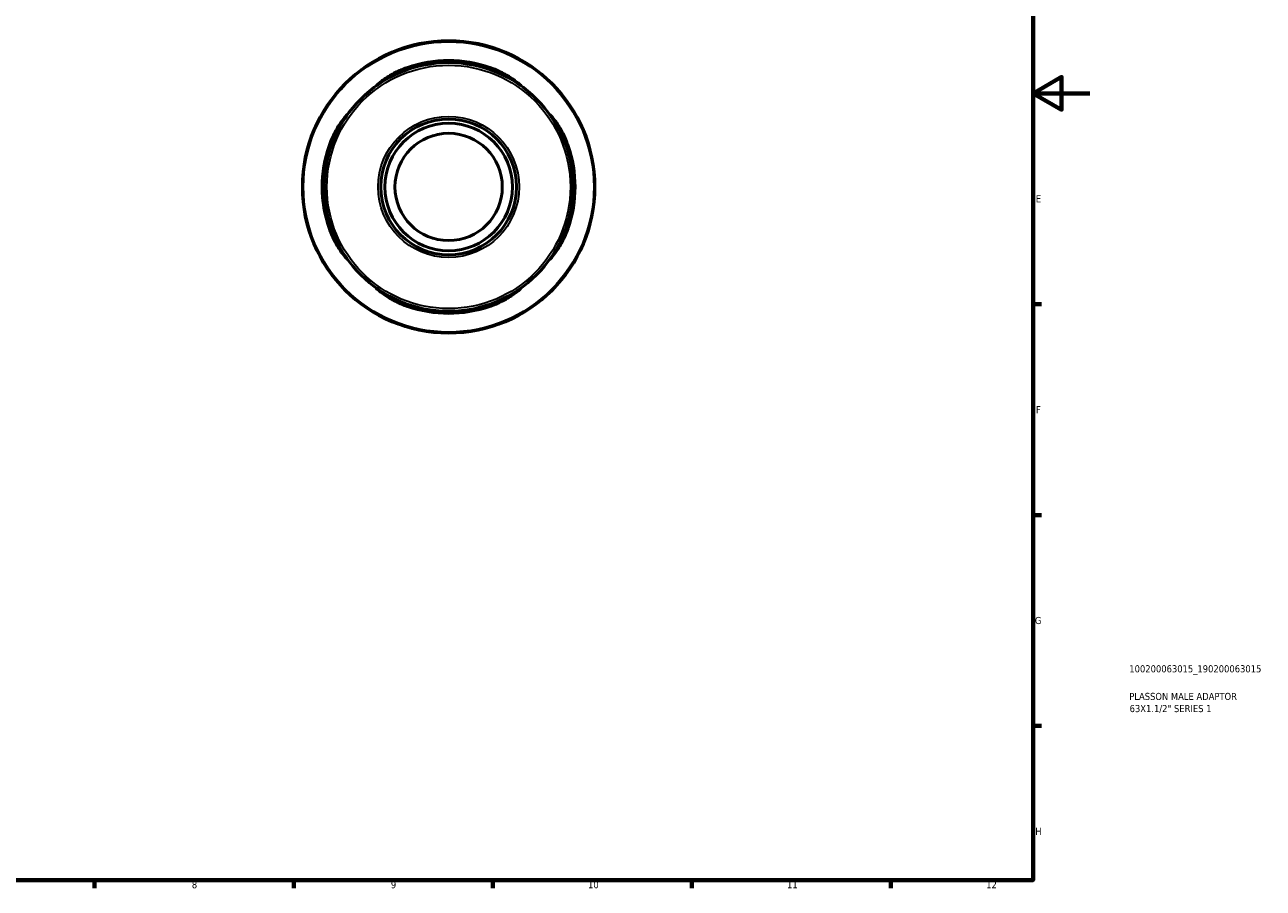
# Model space of a CAD drawing. Header units: millimetres. Extents: x 0 to 902, y 0 to 594.
# Tile 4 of 5: x 466 to 902, y 17 to 321. Entities that reach past the tile are written whole.
import ezdxf

# ---------------------------------------------------------------- set-up
doc = ezdxf.new("R2010")
doc.units = ezdxf.units.MM
for name, color, linetype, lineweight in [('Border (ISO)', 7, 'Continuous', 70), ('Title (ISO)', 7, 'Continuous', 50), ('Visible (ISO)', 7, 'Continuous', 50), ('Visible Narrow (ISO)', 7, 'Continuous', 35)]:
    doc.layers.add(name, color=color, linetype=linetype, lineweight=lineweight)
doc.styles.add('Note Text (ISO)', font='tahoma.ttf')

# ---------------------------------------------------------------- blocks, each defined once
blk = doc.blocks.new('Borders Default Border')
at = {"layer": 'Border (ISO)'}
for p, q in [((821, 222.75), (823.9, 222.75)), ((821, 148.5), (823.9, 148.5)), ((821, 74.25), (823.9, 74.25)), ((490.58, 20), (490.58, 17.1)), ((560.67, 20), (560.67, 17.1)), ((630.75, 20), (630.75, 17.1)), ((700.83, 20), (700.83, 17.1)), ((770.92, 20), (770.92, 17.1))]:
    blk.add_line(p, q, dxfattribs=at)
at = {"layer": 'Border (ISO)', "flags": 128}
for points in [[(20, 20), (20, 574), (821, 574), (821, 20), (20, 20)], [(841, 297), (821, 297), (831, 302.77), (831, 291.23), (821, 297)]]:
    blk.add_lwpolyline(points, dxfattribs=at)
at = {"layer": 'Border (ISO)', "color": 232, "true_color": 0xca0064, "char_height": 2.5, "attachment_point": 7, "style": 'Note Text (ISO)'}
for s, insert in [('E', (821.94, 258.63)), ('F', (822, 184.38)), ('G', (821.61, 110.08)), ('H', (821.74, 35.88)), ('8', (524.81, 17.04)), ('9', (594.88, 17.05)), ('10', (664.29, 17.05)), ('11', (734.37, 17.1)), ('12', (804.46, 17.1))]:
    blk.add_mtext(s, dxfattribs=dict(at, insert=insert))
blk = doc.blocks.new('Title Blocks ISO')
at = {"layer": 'Title (ISO)', "color": 232, "true_color": 0xca0064, "style": 'Note Text (ISO)'}
for tag, p in [('PART_NUMBER_001', (33.84, 73.13)), ('DESCRIPTION_001', (33.84, 63.4)), ('DESCRIPTION_002', (33.95, 59.12))]:
    blk.add_attdef(tag, p, '', height=2.5, dxfattribs=at)

msp = doc.modelspace()

# ---------------------------------------------------------------- linework, layer by layer
at = {"layer": 'Visible (ISO)'}
for radius in [51.5, 43.775, 23.901, 22.467, 18.9]:
    msp.add_circle((615.211, 264.055), radius, dxfattribs=at)
for start, end in [(71.00448, 108.99552), (161.00448, 198.99552), (341.00448, 18.99552), (251.00448, 288.99552)]:
    msp.add_arc((615.211, 264.055), 44.517, start, end, dxfattribs=at)
for points, knots in [([(591.265, 300.699), (590.83, 300.415), (590.472, 300.176), (589.952, 299.839), (589.788, 299.741), (589.642, 299.701), (589.739, 299.82), (590.316, 300.353), (590.861, 300.809), (592.468, 302.007), (593.631, 302.79), (596.195, 304.246), (597.575, 304.926), (599.594, 305.743), (600.155, 305.953), (600.721, 306.148)], [-2.7234416, -2.7234416, -2.7234416, -2.7234416, -2.454556, -2.454556, -2.1931398, -2.1931398, -1.8470109, -1.8470109, -1.4304827, -1.4304827, -0.907863, -0.907863, -0.4291296, -0.4291296, -0.2485757, -0.2485757, -0.2485757, -0.2485757]), ([(629.701, 306.148), (629.814, 306.109), (629.926, 306.07), (631.021, 305.68), (631.98, 305.287), (634.429, 304.156), (635.832, 303.366), (638.121, 301.898), (639.046, 301.21), (640.206, 300.27), (640.544, 299.961), (640.783, 299.686), (640.726, 299.69), (640.247, 299.977), (639.784, 300.291), (639.158, 300.699)], [-2.4648221, -2.4648221, -2.4648221, -2.4648221, -2.4293341, -2.4293341, -2.1178525, -2.1178525, -1.5946128, -1.5946128, -1.1036381, -1.1036381, -0.722369, -0.722369, -0.3849846, -0.3849846, 0, 0, 0, 0]), ([(573.119, 278.545), (573.158, 278.658), (573.197, 278.77), (573.587, 279.866), (573.981, 280.825), (575.112, 283.274), (575.902, 284.677), (577.369, 286.965), (578.057, 287.891), (578.997, 289.05), (579.306, 289.387), (579.581, 289.627), (579.576, 289.57), (579.29, 289.09), (578.976, 288.627), (578.567, 288.002)], [-2.4649254, -2.4649254, -2.4649254, -2.4649254, -2.4293449, -2.4293449, -2.117748, -2.117748, -1.5945278, -1.5945278, -1.1035884, -1.1035884, -0.7223638, -0.7223638, -0.3849956, -0.3849956, -0.0001028, -0.0001028, -0.0001028, -0.0001028]), ([(651.856, 288.002), (651.572, 288.437), (651.332, 288.794), (650.995, 289.315), (650.897, 289.478), (650.857, 289.624), (650.977, 289.528), (651.51, 288.951), (651.966, 288.406), (653.163, 286.798), (653.946, 285.636), (655.402, 283.072), (656.082, 281.692), (656.899, 279.673), (657.109, 279.111), (657.304, 278.545)], [-2.7234419, -2.7234419, -2.7234419, -2.7234419, -2.4545946, -2.4545946, -2.1931155, -2.1931155, -1.8470017, -1.8470017, -1.4304829, -1.4304829, -0.9078637, -0.9078637, -0.4291288, -0.4291288, -0.2485757, -0.2485757, -0.2485757, -0.2485757]), ([(578.567, 240.108), (578.851, 239.674), (579.091, 239.316), (579.428, 238.796), (579.526, 238.632), (579.566, 238.486), (579.446, 238.583), (578.913, 239.16), (578.457, 239.704), (577.26, 241.312), (576.477, 242.475), (575.021, 245.039), (574.341, 246.419), (573.524, 248.437), (573.314, 248.999), (573.119, 249.565)], [-2.7234419, -2.7234419, -2.7234419, -2.7234419, -2.4545946, -2.4545946, -2.1931155, -2.1931155, -1.8470017, -1.8470017, -1.4304829, -1.4304829, -0.9078637, -0.9078637, -0.4291288, -0.4291288, -0.2485757, -0.2485757, -0.2485757, -0.2485757]), ([(657.304, 249.565), (657.265, 249.453), (657.226, 249.34), (656.836, 248.245), (656.442, 247.285), (655.311, 244.836), (654.521, 243.433), (653.054, 241.145), (652.366, 240.22), (651.426, 239.06), (651.117, 238.723), (650.842, 238.484), (650.847, 238.541), (651.133, 239.02), (651.447, 239.483), (651.856, 240.108)], [-2.4649254, -2.4649254, -2.4649254, -2.4649254, -2.4293449, -2.4293449, -2.117748, -2.117748, -1.5945278, -1.5945278, -1.1035884, -1.1035884, -0.7223638, -0.7223638, -0.3849956, -0.3849956, -0.0001028, -0.0001028, -0.0001028, -0.0001028]), ([(600.721, 221.962), (600.609, 222.001), (600.496, 222.041), (599.401, 222.431), (598.442, 222.824), (595.993, 223.956), (594.59, 224.746), (592.301, 226.213), (591.376, 226.901), (590.216, 227.841), (589.879, 228.149), (589.64, 228.424), (589.697, 228.42), (590.177, 228.134), (590.64, 227.819), (591.265, 227.411)], [-2.4649254, -2.4649254, -2.4649254, -2.4649254, -2.4293449, -2.4293449, -2.117748, -2.117748, -1.5945278, -1.5945278, -1.1035884, -1.1035884, -0.7223638, -0.7223638, -0.3849956, -0.3849956, -0.0001028, -0.0001028, -0.0001028, -0.0001028]), ([(639.158, 227.411), (639.593, 227.695), (639.951, 227.935), (640.471, 228.272), (640.635, 228.369), (640.781, 228.41), (640.684, 228.29), (640.107, 227.757), (639.562, 227.301), (637.954, 226.104), (636.792, 225.32), (634.228, 223.865), (632.848, 223.185), (630.829, 222.368), (630.268, 222.157), (629.701, 221.962)], [-2.7234419, -2.7234419, -2.7234419, -2.7234419, -2.4545946, -2.4545946, -2.1931155, -2.1931155, -1.8470017, -1.8470017, -1.4304829, -1.4304829, -0.9078637, -0.9078637, -0.4291288, -0.4291288, -0.2485757, -0.2485757, -0.2485757, -0.2485757])]:
    msp.add_open_spline(points, degree=3, knots=knots, dxfattribs=at)
at = {"layer": 'Visible Narrow (ISO)'}
for p, q in [((600.721, 305.402), (600.721, 306.109)), ((629.701, 306.109), (629.701, 305.402)), ((573.158, 278.545), (573.865, 278.545)), ((656.558, 278.545), (657.265, 278.545)), ((573.865, 249.565), (573.158, 249.565)), ((657.265, 249.565), (656.558, 249.565)), ((600.721, 222.002), (600.721, 222.709)), ((629.701, 222.709), (629.701, 222.002))]:
    msp.add_line(p, q, dxfattribs=at)
for radius in [51.099, 42.85, 24.826]:
    msp.add_circle((615.211, 264.055), radius, dxfattribs=at)

# ---------------------------------------------------------------- block references
msp.add_blockref('Borders Default Border', (0, 0))
msp.add_blockref('Title Blocks ISO', (821, 20)).add_auto_attribs({'PART_NUMBER_001': '100200063015_190200063015', 'DESCRIPTION_001': 'PLASSON MALE ADAPTOR', 'DESCRIPTION_002': '63X1.1/2" SERIES 1'})

doc.saveas('drawing.dxf')
